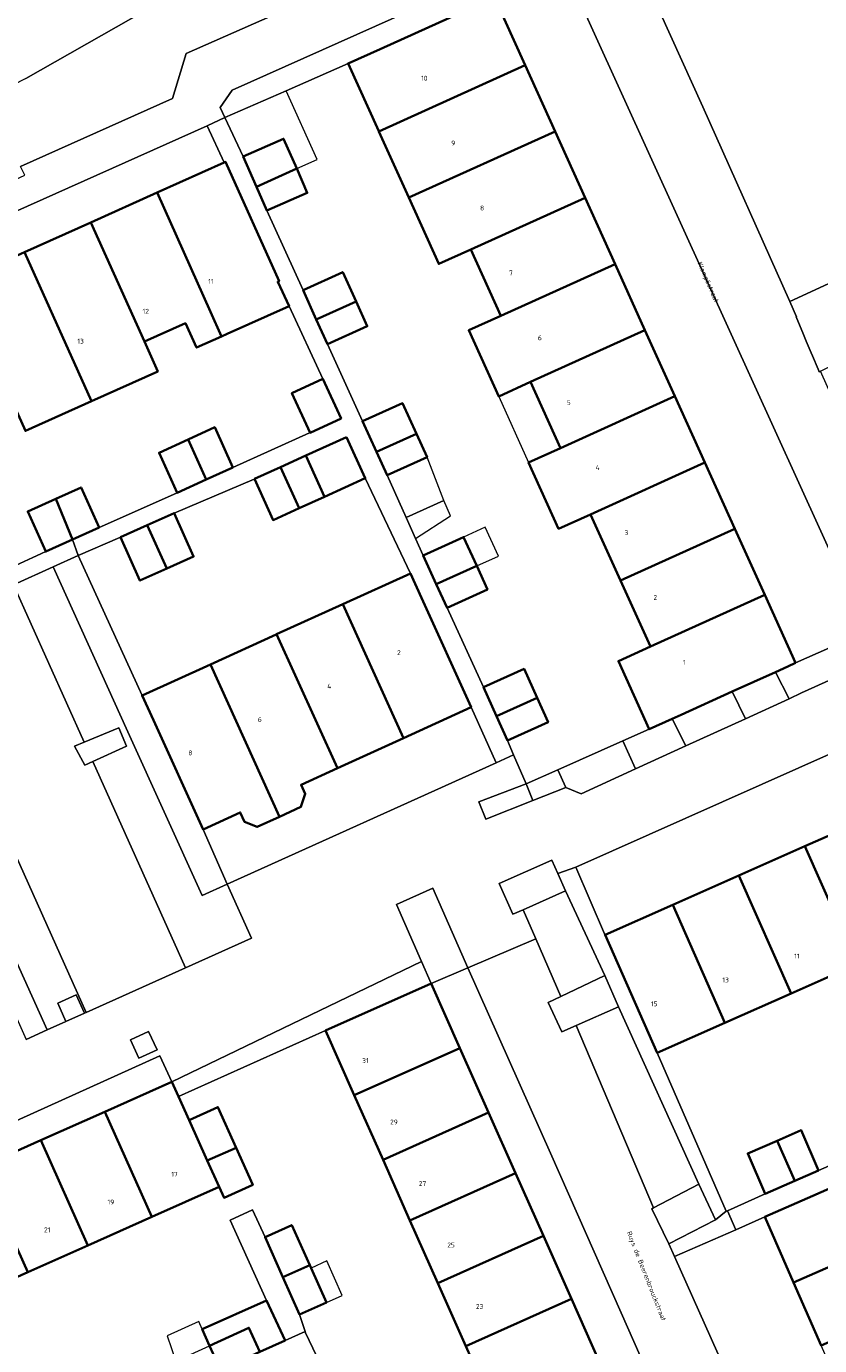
# Model space of a CAD drawing. Header units: metres. Extents: x 73718 to 76933, y 443658 to 446696.
# Tile 60 of 161: x 74674 to 74733, y 445624 to 445722. Entities that reach past the tile are written whole.
import ezdxf
from ezdxf.enums import TextEntityAlignment as Align

# ---------------------------------------------------------------- set-up
doc = ezdxf.new("R2010")
doc.units = ezdxf.units.M
for name, color, linetype, lineweight in [('B-WE-GR-BEPLANTING_CULTUUR_BODEMBEDEKKER-GV', 90, 'Continuous', 18), ('B-WE-GR-BEPLANTING_CULTUUR_HEESTERS-GV', 90, 'Continuous', 18), ('B-WE-OG-BEBOUWING-GV', 7, 'Continuous', 35), ('B-WE-OG-BEBOUWING-T18', 10, 'Continuous', 18), ('B-WE-OG-BEBOUWING_LUIFEL-GV', 7, 'Continuous', 18), ('B-WE-OG-BEBOUWING_OVERBOUWING-GV', 7, 'Continuous', 18), ('B-WE-OG-TERREIN_BEGROEID-GV', 7, 'Continuous', 18), ('B-WE-OG-TERREIN_ERF-GV', 7, 'Continuous', 18), ('B-WE-OG-TOPOGRAFIE-T18', 10, 'Continuous', 18), ('B-WE-OG-WATER_SLOOT-GV', 120, 'Continuous', 18), ('B-WE-VH-OPENVERHARDING-GV', 30, 'Continuous', 18), ('B-WE-VH-OPENVERHARDING_BETONSTRAATSTEEN-GV', 30, 'Continuous', 18), ('B-WE-VH-OPENVERHARDING_SIERBESTRATING-GV', 30, 'Continuous', 18), ('B-WE-VH-OPENVERHARDING_STRAATBAKSTEEN-GV', 30, 'Continuous', 18), ('B-WE-VH-OPENVERHARDING_TEGEL-GV', 30, 'Continuous', 18)]:
    doc.layers.add(name, color=color, linetype=linetype, lineweight=lineweight)
doc.styles.add('NLCS-ISO-M200-T18', font='NLCS-ISO.ttf', dxfattribs={"height": 0.36})

msp = doc.modelspace()

# ---------------------------------------------------------------- linework, layer by layer
at = {"layer": 'B-WE-GR-BEPLANTING_CULTUUR_BODEMBEDEKKER-GV', "flags": 128}
for points in [[(74688.419, 445715.636), (74692.959, 445717.627), (74697.575, 445719.652), (74699.944, 445720.724), (74708.443, 445724.569), (74710.712, 445725.564), (74713.619, 445726.839), (74712.918, 445728.38), (74712.802, 445728.328), (74688.945, 445717.663), (74688.07, 445716.38)], [(74727.096, 445670.971), (74730.343, 445672.456), (74729.328, 445674.438), (74726.113, 445672.984)], [(74721.657, 445670.968), (74722.665, 445668.945), (74727.096, 445670.971), (74726.113, 445672.984), (74722.32, 445671.268)], [(74673.642, 445647.141), (74675.216, 445647.847), (74664.369, 445671.854), (74662.767, 445671.13), (74667.005, 445661.932), (74668.209, 445659.32), (74671.835, 445651.193)], [(74717.998, 445669.328), (74718.931, 445667.238), (74722.665, 445668.945), (74721.657, 445670.968), (74719.952, 445670.197)], [(74710.813, 445666.131), (74711.309, 445664.902), (74713.744, 445665.867), (74713.161, 445667.176)], [(74710.813, 445666.131), (74707.298, 445664.795), (74707.805, 445663.516), (74711.309, 445664.902)]]:
    msp.add_lwpolyline(points, close=True, dxfattribs=at)
at = {"layer": 'B-WE-GR-BEPLANTING_CULTUUR_HEESTERS-GV', "flags": 128}
for points in [[(74675.657, 445682.244), (74681.205, 445670.003), (74686.721, 445657.831), (74688.595, 445658.679), (74686.794, 445662.748), (74683.099, 445670.865), (74682.266, 445672.696), (74677.515, 445683.087)], [(74729.328, 445674.438), (74730.343, 445672.456), (74731.279, 445672.884), (74735.275, 445674.711), (74736.191, 445676.407), (74736.107, 445677.446), (74730.819, 445675.113), (74730.239, 445674.85)], [(74677.963, 445669.224), (74677.239, 445668.92), (74678.009, 445667.526), (74678.603, 445667.798), (74681.093, 445668.941), (74680.524, 445670.298)], [(74718.931, 445667.238), (74717.998, 445669.328), (74713.161, 445667.176), (74713.744, 445665.867), (74714.896, 445665.393)], [(74713.721, 445658.179), (74713.15, 445659.46), (74712.701, 445660.467), (74708.797, 445658.728), (74709.816, 445656.439), (74710.578, 445656.778)], [(74703.032, 445652.923), (74703.742, 445651.297), (74706.482, 445652.463), (74703.864, 445658.387), (74701.176, 445657.173)], [(74703.032, 445652.923), (74684.481, 445644), (74684.973, 445642.896), (74695.89, 445647.801), (74703.742, 445651.297)], [(74717.661, 445649.559), (74716.649, 445651.903), (74713.371, 445650.335), (74712.433, 445649.886), (74713.466, 445647.701), (74714.516, 445648.166)], [(74677.975, 445649.087), (74677.361, 445650.455), (74675.992, 445649.841), (74676.607, 445648.473)], [(74682.75, 445647.741), (74681.389, 445647.111), (74682.019, 445645.75), (74683.38, 445646.38)], [(74721.395, 445631.949), (74724.884, 445633.728), (74723.639, 445636.391), (74720.28, 445634.629), (74720.149, 445634.56)]]:
    msp.add_lwpolyline(points, close=True, dxfattribs=at)
at = {"layer": 'B-WE-OG-BEBOUWING-GV', "flags": 128}
for points in [[(74710.726, 445719.523), (74708.443, 445724.569), (74699.944, 445720.724), (74697.575, 445719.652), (74699.855, 445714.614), (74699.858, 445714.606)], [(74710.726, 445719.523), (74699.858, 445714.606), (74702.084, 445709.687), (74712.951, 445714.604)], [(74712.951, 445714.604), (74702.084, 445709.687), (74704.313, 445704.76), (74706.682, 445705.832), (74715.181, 445709.677)], [(74689.774, 445712.747), (74690.763, 445710.491), (74693.75, 445711.842), (74692.776, 445714.063)], [(74688.577, 445699.559), (74693.182, 445701.626), (74692.342, 445703.432), (74692.437, 445703.475), (74688.461, 445712.334), (74688.369, 445712.293), (74683.38, 445710.053), (74687.356, 445701.194), (74688.172, 445699.377)], [(74693.75, 445711.842), (74690.763, 445710.491), (74691.539, 445708.72), (74694.542, 445710.036)], [(74685.491, 445700.357), (74686.307, 445698.54), (74688.172, 445699.377), (74687.356, 445701.194), (74683.38, 445710.053), (74678.455, 445707.842), (74682.431, 445698.984)], [(74715.181, 445709.677), (74706.682, 445705.832), (74708.911, 445700.905), (74717.41, 445704.751)], [(74673.525, 445705.629), (74677.501, 445696.771), (74678.497, 445694.552), (74683.427, 445696.766), (74682.431, 445698.984), (74678.455, 445707.842)], [(74677.501, 445696.771), (74673.525, 445705.629), (74668.623, 445703.429), (74672.599, 445694.57), (74673.595, 445692.351), (74678.497, 445694.552)], [(74711.137, 445695.986), (74719.636, 445699.831), (74717.41, 445704.751), (74708.911, 445700.905), (74706.542, 445699.833), (74708.768, 445694.914)], [(74694.223, 445702.81), (74695.207, 445700.64), (74698.163, 445701.977), (74697.177, 445704.15)], [(74696.046, 445698.791), (74699, 445700.131), (74698.163, 445701.977), (74695.207, 445700.64)], [(74721.856, 445694.922), (74719.636, 445699.831), (74711.137, 445695.986), (74713.358, 445691.077)], [(74695.697, 445696.215), (74693.401, 445695.156), (74694.757, 445692.219), (74697.053, 445693.278)], [(74721.856, 445694.922), (74713.358, 445691.077), (74710.989, 445690.005), (74713.219, 445685.078), (74715.587, 445686.15), (74724.086, 445689.995)], [(74702.648, 445692.145), (74701.614, 445694.419), (74698.64, 445693.066), (74699.672, 445690.798)], [(74687.031, 445688.736), (74689.017, 445689.641), (74687.661, 445692.618), (74685.691, 445691.721)], [(74697.457, 445691.89), (74694.442, 445690.523), (74695.829, 445687.464), (74698.844, 445688.831)], [(74702.648, 445692.145), (74699.672, 445690.798), (74700.465, 445689.055), (74703.439, 445690.407)], [(74684.881, 445687.757), (74687.031, 445688.736), (74685.691, 445691.721), (74683.525, 445690.734)], [(74693.928, 445686.602), (74695.829, 445687.464), (74694.442, 445690.523), (74692.537, 445689.659)], [(74724.086, 445689.995), (74715.587, 445686.15), (74717.808, 445681.241), (74726.307, 445685.086)], [(74690.605, 445688.783), (74691.992, 445685.724), (74693.928, 445686.602), (74692.537, 445689.659)], [(74677.085, 445684.282), (74679.068, 445685.173), (74677.73, 445688.15), (74675.858, 445687.309)], [(74677.085, 445684.282), (74675.858, 445687.309), (74673.764, 445686.368), (74675.102, 445683.391)], [(74682.634, 445685.343), (74684.099, 445682.123), (74686.084, 445683.011), (74684.639, 445686.241)], [(74682.634, 445685.343), (74680.654, 445684.457), (74682.099, 445681.228), (74684.099, 445682.123)], [(74720.033, 445676.322), (74728.532, 445680.167), (74726.307, 445685.086), (74717.808, 445681.241)], [(74704.118, 445680.96), (74707.13, 445682.323), (74706.152, 445684.464), (74703.145, 445683.089)], [(74704.923, 445679.199), (74707.93, 445680.574), (74707.13, 445682.323), (74704.118, 445680.96)], [(74706.729, 445671.82), (74703.035, 445679.938), (74702.203, 445681.767), (74697.169, 445679.477), (74701.694, 445669.529)], [(74719.952, 445670.197), (74721.657, 445670.968), (74722.32, 445671.268), (74726.113, 445672.984), (74729.328, 445674.438), (74730.239, 445674.85), (74730.819, 445675.113), (74728.532, 445680.167), (74720.033, 445676.322), (74717.665, 445675.25)], [(74692.255, 445677.243), (74696.78, 445667.293), (74701.694, 445669.529), (74697.169, 445679.477)], [(74687.337, 445675.004), (74692.484, 445663.69), (74694.069, 445664.411), (74694.386, 445665.379), (74694.075, 445666.062), (74696.78, 445667.293), (74692.255, 445677.243), (74692.214, 445677.224)], [(74687.337, 445675.004), (74682.266, 445672.696), (74683.099, 445670.865), (74686.794, 445662.748), (74689.552, 445664.003), (74689.863, 445663.32), (74690.81, 445662.928), (74692.484, 445663.69)], [(74707.625, 445673.303), (74708.596, 445671.147), (74711.618, 445672.514), (74710.649, 445674.665)], [(74709.408, 445669.346), (74712.432, 445670.709), (74711.618, 445672.514), (74708.596, 445671.147)], [(74731.518, 445661.488), (74735.397, 445652.738), (74740.312, 445654.916), (74736.434, 445663.666)], [(74731.518, 445661.488), (74726.612, 445659.313), (74730.49, 445650.563), (74735.397, 445652.738)], [(74726.612, 445659.313), (74721.697, 445657.134), (74725.575, 445648.385), (74730.49, 445650.563)], [(74720.551, 445646.158), (74725.575, 445648.385), (74721.697, 445657.134), (74716.673, 445654.907)], [(74705.876, 445646.503), (74703.742, 445651.297), (74695.89, 445647.801), (74698.031, 445642.992)], [(74700.166, 445638.196), (74708.011, 445641.707), (74705.876, 445646.503), (74698.031, 445642.992)], [(74687.11, 445638.142), (74685.749, 445641.156), (74684.973, 445642.896), (74684.481, 445644), (74679.489, 445641.775), (74682.994, 445633.954), (74687.995, 445636.184)], [(74685.749, 445641.156), (74687.11, 445638.142), (74689.249, 445639.096), (74687.903, 445642.116)], [(74678.235, 445631.833), (74682.994, 445633.954), (74679.489, 445641.775), (74674.731, 445639.654)], [(74700.166, 445638.196), (74702.171, 445633.692), (74710.016, 445637.203), (74708.011, 445641.707)], [(74732.539, 445637.4), (74731.245, 445640.389), (74729.461, 445639.617), (74730.781, 445636.639)], [(74674.731, 445639.654), (74670.26, 445637.66), (74673.765, 445629.84), (74678.235, 445631.833)], [(74687.11, 445638.142), (74687.995, 445636.184), (74688.352, 445635.383), (74690.482, 445636.332), (74689.249, 445639.096)], [(74730.781, 445636.639), (74729.461, 445639.617), (74727.274, 445638.67), (74728.568, 445635.681)], [(74736.303, 445637.361), (74728.543, 445633.953), (74730.682, 445629.082), (74738.428, 445632.485), (74740.633, 445633.446), (74738.508, 445638.322)], [(74665.508, 445635.542), (74669.012, 445627.722), (74673.765, 445629.84), (74670.26, 445637.66)], [(74712.092, 445632.54), (74710.016, 445637.203), (74702.171, 445633.692), (74704.247, 445629.029)], [(74694.724, 445630.359), (74693.388, 445633.346), (74691.397, 445632.455), (74692.733, 445629.468)], [(74742.672, 445628.768), (74741.784, 445630.805), (74740.633, 445633.446), (74738.428, 445632.485), (74730.682, 445629.082), (74732.737, 445624.404)], [(74712.092, 445632.54), (74704.247, 445629.029), (74706.326, 445624.358), (74714.172, 445627.869)], [(74692.733, 445629.468), (74693.969, 445626.705), (74695.96, 445627.596), (74694.816, 445630.153), (74694.724, 445630.359)], [(74691.518, 445627.753), (74686.734, 445625.608), (74687.282, 445624.385), (74690.205, 445625.721), (74691.024, 445623.932), (74692.885, 445624.766)], [(74708.419, 445619.656), (74716.265, 445623.167), (74714.172, 445627.869), (74706.326, 445624.358)], [(74691.024, 445623.932), (74690.205, 445625.721), (74687.282, 445624.385), (74688.087, 445622.589)]]:
    msp.add_lwpolyline(points, close=True, dxfattribs=at)
at = {"layer": 'B-WE-OG-BEBOUWING_LUIFEL-GV', "flags": 128}
for points in [[(74692.959, 445717.627), (74688.419, 445715.636), (74689.774, 445712.747), (74692.776, 445714.063), (74693.75, 445711.842), (74695.265, 445712.527)], [(74708.768, 445694.914), (74710.989, 445690.005), (74713.358, 445691.077), (74711.137, 445695.986)], [(74701.877, 445685.912), (74704.678, 445687.17), (74703.439, 445690.407), (74700.465, 445689.055)], [(74708.74, 445683.052), (74707.76, 445685.198), (74706.152, 445684.464), (74707.13, 445682.323)], [(74695.997, 445630.681), (74694.816, 445630.153), (74695.96, 445627.596), (74697.141, 445628.124)], [(74684.118, 445625.12), (74684.769, 445623.236), (74687.282, 445624.385), (74686.734, 445625.608), (74686.478, 445626.178)]]:
    msp.add_lwpolyline(points, close=True, dxfattribs=at)
at = {"layer": 'B-WE-OG-BEBOUWING_OVERBOUWING-GV', "flags": 128}
msp.add_lwpolyline([(74701.877, 445685.912), (74702.576, 445684.356), (74705.186, 445686.039), (74704.678, 445687.17)], close=True, dxfattribs=at)
at = {"layer": 'B-WE-OG-TERREIN_BEGROEID-GV', "flags": 128}
msp.add_lwpolyline([(74704.172, 445728.69), (74701.581, 445734.079), (74698.274, 445732.119), (74693.489, 445729.353), (74688.143, 445726.811), (74673.622, 445718.533), (74667.365, 445715.35), (74657.308, 445709.778), (74648.621, 445704.809), (74645.625, 445703.171), (74646.134, 445702.025), (74646.948, 445700.196), (74657.567, 445704.963), (74657.809, 445704.303), (74662.104, 445706.196), (74661.798, 445706.858), (74668.989, 445710.06), (74669.243, 445709.375), (74673.55, 445711.358), (74673.218, 445712.005), (74684.525, 445717.053), (74685.542, 445720.38), (74694.714, 445724.461), (74696.341, 445725.189)], close=True, dxfattribs=at)
msp.add_lwpolyline([(74717.556, 445730.494), (74723.945, 445716.42), (74730.388, 445701.957), (74739.967, 445706.368), (74740.797, 445706.753), (74739.683, 445710.165), (74740.373, 445712.393), (74742.548, 445715.258), (74747.801, 445718.707), (74751.462, 445719.821), (74755.247, 445720.382), (74759.051, 445719.957), (74761.558, 445717.066), (74764.499, 445710.794), (74766.315, 445711.597), (74772.157, 445715.259), (74777.362, 445718.403), (74779.066, 445719.438), (74779.824, 445721.005), (74779.976, 445722.739)], dxfattribs=at)
at = {"layer": 'B-WE-OG-TERREIN_ERF-GV', "flags": 128}
for points in [[(74736.107, 445677.446), (74724.289, 445703.39), (74713.619, 445726.839), (74710.712, 445725.564), (74708.443, 445724.569), (74710.726, 445719.523), (74712.951, 445714.604), (74715.181, 445709.677), (74717.41, 445704.751), (74719.636, 445699.831), (74721.856, 445694.922), (74724.086, 445689.995), (74726.307, 445685.086), (74728.532, 445680.167), (74730.819, 445675.113)], [(74688.419, 445715.636), (74689.774, 445712.747), (74692.776, 445714.063), (74693.75, 445711.842), (74694.542, 445710.036), (74691.539, 445708.72), (74694.223, 445702.81), (74697.177, 445704.15), (74698.163, 445701.977), (74699, 445700.131), (74696.046, 445698.791), (74698.64, 445693.066), (74701.614, 445694.419), (74702.648, 445692.145), (74703.439, 445690.407), (74700.465, 445689.055), (74701.877, 445685.912), (74702.576, 445684.356), (74703.145, 445683.089), (74706.152, 445684.464), (74707.13, 445682.323), (74707.93, 445680.574), (74704.923, 445679.199), (74707.625, 445673.303), (74710.649, 445674.665), (74711.618, 445672.514), (74712.432, 445670.709), (74709.408, 445669.346), (74709.874, 445668.278), (74710.813, 445666.131), (74713.161, 445667.176), (74717.998, 445669.328), (74719.952, 445670.197), (74717.665, 445675.25), (74720.033, 445676.322), (74717.808, 445681.241), (74715.587, 445686.15), (74713.219, 445685.078), (74710.989, 445690.005), (74713.358, 445691.077), (74711.137, 445695.986), (74708.768, 445694.914), (74706.542, 445699.833), (74708.911, 445700.905), (74706.682, 445705.832), (74704.313, 445704.76), (74702.084, 445709.687), (74699.858, 445714.606), (74699.855, 445714.614), (74697.575, 445719.652), (74692.959, 445717.627)], [(74687.104, 445715.009), (74652.398, 445699.525), (74653.711, 445696.735), (74658.773, 445699.007), (74663.698, 445701.218), (74668.623, 445703.429), (74673.525, 445705.629), (74678.455, 445707.842), (74683.38, 445710.053), (74688.369, 445712.293)], [(74677.515, 445683.087), (74682.266, 445672.696), (74687.337, 445675.004), (74692.214, 445677.224), (74692.255, 445677.243), (74697.169, 445679.477), (74702.203, 445681.767), (74698.844, 445688.831), (74695.829, 445687.464), (74693.928, 445686.602), (74691.992, 445685.724), (74690.605, 445688.783), (74690.584, 445688.773), (74684.639, 445686.241), (74686.084, 445683.011), (74684.099, 445682.123), (74682.099, 445681.228), (74680.654, 445684.457), (74680.603, 445684.434)], [(74731.518, 445661.488), (74736.434, 445663.666), (74741.468, 445665.898), (74742.441, 445663.703), (74747.248, 445665.834), (74752.192, 445668.026), (74757.284, 445670.283), (74757.259, 445670.339), (74755.125, 445675.446), (74740.248, 445668.76), (74739.232, 445670.956), (74714.498, 445659.947), (74716.636, 445654.991), (74716.673, 445654.907), (74721.697, 445657.134), (74726.612, 445659.313)], [(74708.577, 445667.693), (74706.729, 445671.82), (74701.694, 445669.529), (74696.78, 445667.293), (74694.075, 445666.062), (74694.386, 445665.379), (74694.069, 445664.411), (74692.484, 445663.69), (74690.81, 445662.928), (74689.863, 445663.32), (74689.552, 445664.003), (74686.794, 445662.748), (74688.595, 445658.679)], [(74712.092, 445632.54), (74714.172, 445627.869), (74716.265, 445623.167), (74718.38, 445618.416), (74720.413, 445613.849), (74723.05, 445615.112), (74717.854, 445626.825), (74712.619, 445638.697), (74706.482, 445652.463), (74703.742, 445651.297), (74705.876, 445646.503), (74708.011, 445641.707), (74710.016, 445637.203)], [(74646.072, 445629.037), (74646.858, 445627.228), (74651.427, 445629.265), (74656.249, 445631.414), (74660.819, 445633.452), (74665.508, 445635.542), (74670.26, 445637.66), (74674.731, 445639.654), (74679.489, 445641.775), (74684.481, 445644), (74683.589, 445645.925), (74657.535, 445634.168)], [(74746.996, 445580.426), (74744.952, 445585.079), (74742.896, 445589.759), (74740.848, 445594.421), (74738.8, 445599.084), (74736.656, 445603.966), (74740.896, 445605.828), (74738.886, 445610.405), (74736.839, 445615.065), (74734.784, 445619.744), (74732.737, 445624.404), (74730.682, 445629.082), (74728.543, 445633.953), (74726.378, 445633.008), (74721.817, 445631.017), (74725.908, 445621.875), (74730.897, 445610.791), (74734.384, 445603.042), (74732.986, 445597.059), (74740.495, 445580.043), (74745.65, 445568.409), (74748.705, 445569.779), (74751.184, 445570.89), (74749.048, 445575.753)]]:
    msp.add_lwpolyline(points, close=True, dxfattribs=at)
for points in [[(74671.55, 445681.766), (74675.102, 445683.391), (74673.764, 445686.368), (74675.858, 445687.309), (74677.73, 445688.15), (74679.068, 445685.173), (74684.83, 445687.734), (74684.881, 445687.757), (74683.525, 445690.734), (74685.691, 445691.721), (74687.661, 445692.618), (74689.017, 445689.641), (74694.712, 445692.198), (74694.757, 445692.219), (74693.401, 445695.156), (74695.697, 445696.215), (74693.182, 445701.626), (74688.577, 445699.559), (74688.172, 445699.377), (74686.307, 445698.54), (74685.491, 445700.357), (74682.431, 445698.984), (74683.427, 445696.766), (74678.497, 445694.552), (74673.595, 445692.351)], [(74735.397, 445652.738), (74730.49, 445650.563), (74725.575, 445648.385), (74720.551, 445646.158), (74725.679, 445634.371), (74725.759, 445634.407), (74728.568, 445635.681), (74727.274, 445638.67), (74729.461, 445639.617), (74731.245, 445640.389), (74732.539, 445637.4), (74738.536, 445640.039)], [(74706.326, 445624.358), (74704.247, 445629.029), (74702.171, 445633.692), (74700.166, 445638.196), (74698.031, 445642.992), (74695.89, 445647.801), (74684.973, 445642.896), (74685.749, 445641.156), (74687.903, 445642.116), (74689.249, 445639.096), (74690.482, 445636.332), (74688.352, 445635.383), (74687.995, 445636.184), (74682.994, 445633.954), (74678.235, 445631.833), (74673.765, 445629.84), (74669.012, 445627.722)], [(74687.282, 445624.385), (74686.734, 445625.608), (74691.518, 445627.753), (74688.8, 445633.703), (74690.459, 445634.474), (74691.397, 445632.455), (74693.388, 445633.346), (74694.724, 445630.359), (74694.816, 445630.153), (74695.96, 445627.596), (74693.969, 445626.705), (74694.386, 445625.439), (74694.414, 445625.354), (74695.484, 445623.072)]]:
    msp.add_lwpolyline(points, dxfattribs=at)
at = {"layer": 'B-WE-OG-WATER_SLOOT-GV', "flags": 128}
msp.add_lwpolyline([(74673.622, 445718.533), (74688.143, 445726.811), (74693.489, 445729.353), (74698.274, 445732.119), (74701.581, 445734.079), (74703.782, 445735.384), (74699.777, 445743.524), (74697.591, 445742.379), (74696.679, 445741.902), (74696.351, 445741.73), (74695.288, 445741.174), (74693.119, 445740.038), (74683.722, 445735.093), (74683.74, 445735.083), (74680.017, 445733.125), (74671.148, 445728.266)], dxfattribs=at)
at = {"layer": 'B-WE-VH-OPENVERHARDING-GV', "flags": 128}
msp.add_lwpolyline([(74677.085, 445684.282), (74677.515, 445683.087), (74680.603, 445684.434), (74680.654, 445684.457), (74682.634, 445685.343), (74684.639, 445686.241), (74690.584, 445688.773), (74690.605, 445688.783), (74692.537, 445689.659), (74694.442, 445690.523), (74697.457, 445691.89), (74698.844, 445688.831), (74702.203, 445681.767), (74703.035, 445679.938), (74706.729, 445671.82), (74708.577, 445667.693), (74709.874, 445668.278), (74709.408, 445669.346), (74708.596, 445671.147), (74707.625, 445673.303), (74704.923, 445679.199), (74704.118, 445680.96), (74703.145, 445683.089), (74702.576, 445684.356), (74701.877, 445685.912), (74700.465, 445689.055), (74699.672, 445690.798), (74698.64, 445693.066), (74696.046, 445698.791), (74695.207, 445700.64), (74694.223, 445702.81), (74691.539, 445708.72), (74690.763, 445710.491), (74689.774, 445712.747), (74688.419, 445715.636), (74687.104, 445715.009), (74688.369, 445712.293), (74688.461, 445712.334), (74692.437, 445703.475), (74692.342, 445703.432), (74693.182, 445701.626), (74695.697, 445696.215), (74697.053, 445693.278), (74694.757, 445692.219), (74694.712, 445692.198), (74689.017, 445689.641), (74687.031, 445688.736), (74684.881, 445687.757), (74684.83, 445687.734), (74679.068, 445685.173)], close=True, dxfattribs=at)
at = {"layer": 'B-WE-VH-OPENVERHARDING_BETONSTRAATSTEEN-GV', "flags": 128}
msp.add_lwpolyline([(74678.603, 445667.798), (74678.009, 445667.526), (74677.239, 445668.92), (74677.963, 445669.224), (74672.71, 445680.921), (74665.319, 445677.591), (74678.095, 445649.141), (74685.49, 445652.462)], close=True, dxfattribs=at)
at = {"layer": 'B-WE-VH-OPENVERHARDING_SIERBESTRATING-GV', "flags": 128}
for points in [[(74736.107, 445677.446), (74740.244, 445679.351), (74736.371, 445687.934), (74734.108, 445692.947), (74734.34, 445693.085), (74732.688, 445696.794), (74732.576, 445696.739), (74732.497, 445696.928), (74732.072, 445697.941), (74731.985, 445698.148), (74731.618, 445699.023), (74731.41, 445699.52), (74730.866, 445700.815), (74730.892, 445700.825), (74730.388, 445701.957), (74723.945, 445716.42), (74717.556, 445730.494), (74712.918, 445728.38), (74713.619, 445726.839), (74724.289, 445703.39)], [(74730.388, 445701.957), (74730.892, 445700.825), (74730.866, 445700.815), (74731.41, 445699.52), (74731.618, 445699.023), (74731.985, 445698.148), (74732.072, 445697.941), (74732.497, 445696.928), (74732.576, 445696.739), (74732.688, 445696.794), (74733.895, 445697.39), (74733.826, 445697.54), (74756.43, 445707.949), (74754.207, 445712.978), (74740.797, 445706.753), (74739.967, 445706.368)], [(74677.963, 445669.224), (74680.524, 445670.298), (74681.093, 445668.941), (74678.603, 445667.798), (74685.49, 445652.462), (74690.398, 445654.666), (74688.595, 445658.679), (74686.721, 445657.831), (74681.205, 445670.003), (74675.657, 445682.244), (74672.71, 445680.921)], [(74662.27, 445672.374), (74662.767, 445671.13), (74664.369, 445671.854), (74675.216, 445647.847), (74676.607, 445648.473), (74675.992, 445649.841), (74677.361, 445650.455), (74677.975, 445649.087), (74678.095, 445649.141), (74665.319, 445677.591), (74660.833, 445675.569)], [(74716.636, 445654.991), (74714.498, 445659.947), (74713.15, 445659.46), (74713.721, 445658.179), (74716.649, 445651.903), (74717.661, 445649.559), (74723.639, 445636.391), (74724.884, 445633.728), (74725.679, 445634.371), (74720.551, 445646.158), (74716.673, 445654.907)], [(74710.578, 445656.778), (74711.519, 445654.608), (74713.371, 445650.335), (74716.649, 445651.903), (74713.721, 445658.179)], [(74723.05, 445615.112), (74723.623, 445613.82), (74725.948, 445608.564), (74730.897, 445610.791), (74725.908, 445621.875), (74721.817, 445631.017), (74721.395, 445631.949), (74720.149, 445634.56), (74720.28, 445634.629), (74714.516, 445648.166), (74713.466, 445647.701), (74712.433, 445649.886), (74713.371, 445650.335), (74711.519, 445654.608), (74706.482, 445652.463), (74712.619, 445638.697), (74717.854, 445626.825)], [(74723.639, 445636.391), (74717.661, 445649.559), (74714.516, 445648.166), (74720.28, 445634.629)], [(74682.75, 445647.741), (74683.38, 445646.38), (74682.019, 445645.75), (74681.389, 445647.111)]]:
    msp.add_lwpolyline(points, close=True, dxfattribs=at)
for points in [[(74735.275, 445674.711), (74731.279, 445672.884), (74730.343, 445672.456), (74727.096, 445670.971), (74722.665, 445668.945), (74718.931, 445667.238), (74714.896, 445665.393), (74713.744, 445665.867), (74711.309, 445664.902), (74707.805, 445663.516), (74707.298, 445664.795), (74710.813, 445666.131), (74709.874, 445668.278), (74708.577, 445667.693), (74688.595, 445658.679), (74690.398, 445654.666), (74685.49, 445652.462), (74678.095, 445649.141), (74677.975, 445649.087), (74676.607, 445648.473), (74675.216, 445647.847), (74673.642, 445647.141)], [(74657.535, 445634.168), (74683.589, 445645.925), (74684.481, 445644), (74703.032, 445652.923), (74701.176, 445657.173), (74703.864, 445658.387), (74706.482, 445652.463), (74711.519, 445654.608), (74710.578, 445656.778), (74709.816, 445656.439), (74708.797, 445658.728), (74712.701, 445660.467), (74713.15, 445659.46), (74714.498, 445659.947), (74739.232, 445670.956)]]:
    msp.add_lwpolyline(points, dxfattribs=at)
at = {"layer": 'B-WE-VH-OPENVERHARDING_STRAATBAKSTEEN-GV', "flags": 128}
msp.add_lwpolyline([(74738.536, 445640.039), (74732.539, 445637.4), (74730.781, 445636.639), (74728.568, 445635.681), (74725.759, 445634.407), (74726.378, 445633.008), (74728.543, 445633.953), (74736.303, 445637.361)], dxfattribs=at)
at = {"layer": 'B-WE-VH-OPENVERHARDING_TEGEL-GV', "flags": 128}
for points in [[(74652.398, 445699.525), (74687.104, 445715.009), (74688.419, 445715.636), (74688.07, 445716.38), (74688.945, 445717.663), (74712.802, 445728.328), (74712.918, 445728.38), (74717.556, 445730.494), (74716.262, 445733.345), (74715.967, 445733.995), (74707.002, 445729.96), (74704.172, 445728.69), (74696.341, 445725.189), (74694.714, 445724.461), (74685.542, 445720.38), (74684.525, 445717.053), (74673.218, 445712.005)], [(74672.71, 445680.921), (74675.657, 445682.244), (74677.515, 445683.087), (74677.085, 445684.282), (74675.102, 445683.391), (74671.55, 445681.766)], [(74695.484, 445623.072), (74694.414, 445625.354), (74694.386, 445625.439), (74692.885, 445624.766), (74691.024, 445623.932)]]:
    msp.add_lwpolyline(points, dxfattribs=at)
for points in [[(74694.386, 445625.439), (74693.969, 445626.705), (74692.733, 445629.468), (74691.397, 445632.455), (74690.459, 445634.474), (74688.8, 445633.703), (74691.518, 445627.753), (74692.885, 445624.766)], [(74721.817, 445631.017), (74726.378, 445633.008), (74725.759, 445634.407), (74725.679, 445634.371), (74724.884, 445633.728), (74721.395, 445631.949)]]:
    msp.add_lwpolyline(points, close=True, dxfattribs=at)

# ---------------------------------------------------------------- texts
at = {"layer": 'B-WE-OG-BEBOUWING-T18', "style": 'NLCS-ISO-M200-T18'}
for s, p in [('10', (74703.237, 445718.557)), ('9', (74705.383, 445713.734)), ('8', (74707.529, 445708.912)), ('11', (74687.375, 445703.465)), ('7', (74709.675, 445704.089)), ('12', (74682.533, 445701.242)), ('13', (74677.692, 445699.018)), ('6', (74711.821, 445699.266)), ('5', (74713.967, 445694.444)), ('4', (74716.113, 445689.621)), ('3', (74718.259, 445684.798)), ('2', (74720.405, 445679.976)), ('2', (74701.34, 445675.871)), ('1', (74722.551, 445675.153)), ('4', (74696.175, 445673.391)), ('6', (74691.01, 445670.911)), ('8', (74685.845, 445668.431)), ('11', (74730.927, 445653.335)), ('13', (74725.626, 445651.562)), ('15', (74720.324, 445649.789)), ('31', (74698.856, 445645.573)), ('29', (74700.978, 445641.005)), ('17', (74684.67, 445637.124)), ('27', (74703.1, 445636.438)), ('19', (74679.941, 445635.059)), ('21', (74675.211, 445632.994)), ('25', (74705.222, 445631.87)), ('23', (74707.345, 445627.303))]:
    msp.add_text(s, height=0.36, dxfattribs=at).set_placement(p, align=Align.MIDDLE)
at = {"layer": 'B-WE-OG-TOPOGRAFIE-T18', "style": 'NLCS-ISO-M200-T18'}
for s, rotation, p in [('Klompéstraat', 293.5, (74724.289, 445703.39)), ('Ruys de Beerenbrouckstraat', 291.5, (74719.703, 445629.542))]:
    msp.add_text(s, height=0.36, rotation=rotation, dxfattribs=at).set_placement(p, align=Align.MIDDLE)

doc.saveas('drawing.dxf')
